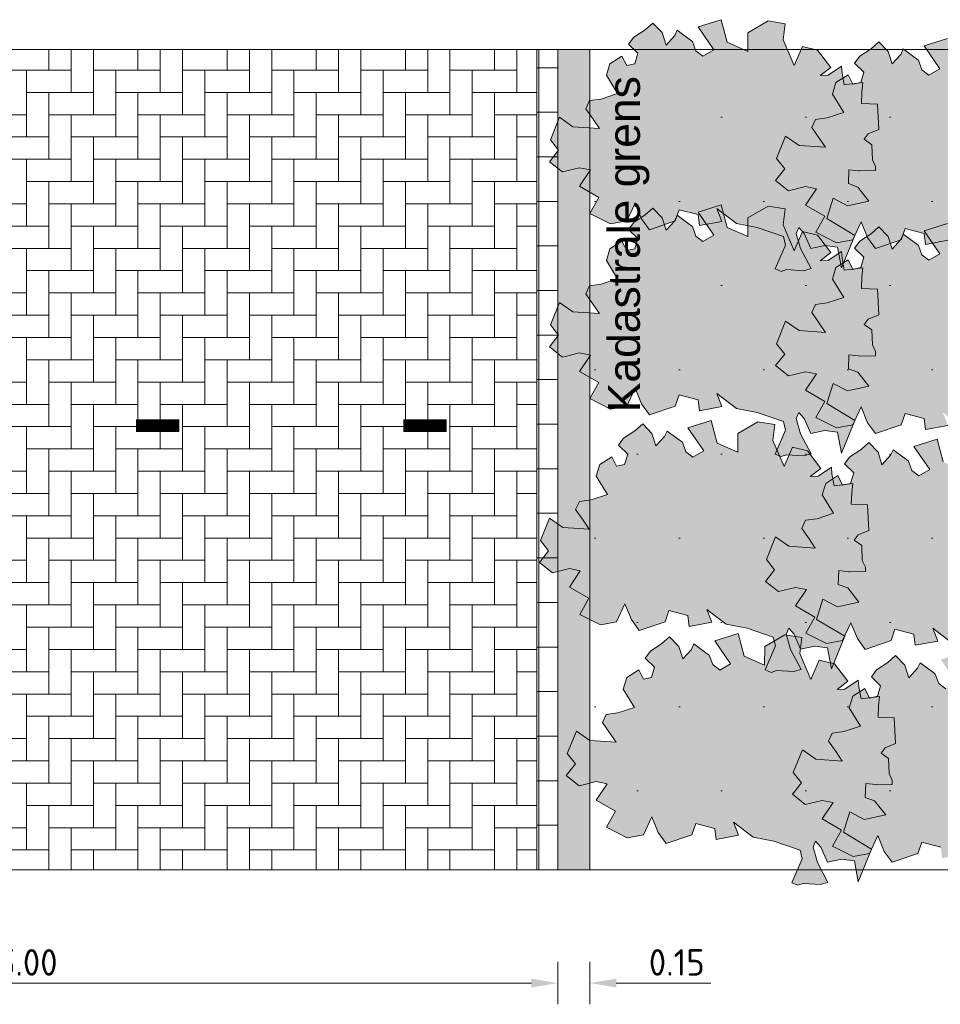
# Model space of a CAD drawing. Header units: metres. Extents: x 92403 to 95147, y 464428 to 465602.
# Tile 5 of 256: x 92436.73 to 92441.07, y 464887.61 to 464892.25. Entities that reach past the tile are written whole.
import ezdxf

# ---------------------------------------------------------------- set-up
doc = ezdxf.new("R2010")
doc.units = ezdxf.units.M
doc.linetypes.add('XX-PROJECTGRENS', pattern=[18, 12, -3, 0, -3])
doc.layers.get('Defpoints').update_dxf_attribs({"linetype": 'CONTINUOUS'})
for name, color, linetype, lineweight in [('B-RO-VH-VERHARDING_STRAATBAKSTEEN-G', 252, 'CONTINUOUS', 5), ('N-WE-VW-MARKERING-G', 7, 'CONTINUOUS', 0), ('X-XX-AL-M', 7, 'CONTINUOUS', 18), ('X-XX-AL-RMB - profiel', 7, 'CONTINUOUS', 9)]:
    doc.layers.add(name, color=color, linetype=linetype, lineweight=lineweight)
doc.layers.add('N-RO-GR-GROENSTROOK-A', color=7, linetype='CONTINUOUS', lineweight=0, true_color=0x5de817, transparency=0.7)
doc.styles.add('Leiden', font='isocp.shx')
doc.styles.add('NLCS-ISO-M50-T25', font='NLCS-ISO.ttf', dxfattribs={"height": 0.125})
doc.dimstyles.new('NLCS-M50-T25-PIJL_L2_H1', dxfattribs={"dimscale": 0.05, "dimtxt": 2.5, "dimasz": 2.5, "dimexe": 2, "dimexo": 2, "dimgap": 0.7, "dimtad": 1, "dimzin": 0, "dimdsep": 46, "dimtxsty": 'NLCS-ISO-M50-T25', "dimcen": 2.5, "dimdle": 2, "dimclrd": 256, "dimclre": 256, "dimclrt": 256, "dimadec": 1, "dimazin": 0, "dimtfac": 1, "dimtdec": 3, "dimtofl": 0, "dimtmove": 0, "dimatfit": 3, "dimfxl": 2, "dimfxlon": 1, "dimtfillclr": 256, "dimtolj": 1, "dimtzin": 0, "dimlwd": -1, "dimlwe": -1, "dimarcsym": 0})

# ---------------------------------------------------------------- blocks, each defined once
blk = doc.blocks.new('*D219')
at = {"layer": 'Defpoints', "color": 0, "transparency": 16777216}
for p in [(92434.2701, 464889.1669), (92439.2701, 464889.1669), (92439.2701, 464887.7117)]:
    blk.add_point(p, dxfattribs=at)
at = {"layer": 'X-XX-AL-M', "transparency": 16777216}
for p, q in [((92434.2701, 464887.8117), (92434.2701, 464887.6117)), ((92439.2701, 464887.8117), (92439.2701, 464887.6117)), ((92434.3951, 464887.7117), (92439.1451, 464887.7117))]:
    blk.add_line(p, q, dxfattribs=at)
for points in [[(92434.3951, 464887.7325), (92434.3951, 464887.6909), (92434.2701, 464887.7117)], [(92439.1451, 464887.7325), (92439.1451, 464887.6909), (92439.2701, 464887.7117)]]:
    blk.add_solid(points, dxfattribs=at)
at = {"layer": 'X-XX-AL-M', "transparency": 16777216, "insert": (92436.7701, 464887.8092), "char_height": 0.125, "attachment_point": 5, "style": 'NLCS-ISO-M50-T25'}
blk.add_mtext('\\A1;5.00', dxfattribs=at)
blk = doc.blocks.new('*D220')
at = {"layer": 'Defpoints', "color": 0, "transparency": 16777216}
for p in [(92439.2701, 464889.1669), (92439.4201, 464889.1669), (92439.4201, 464887.7117)]:
    blk.add_point(p, dxfattribs=at)
at = {"layer": 'X-XX-AL-M', "transparency": 16777216}
for p, q in [((92439.2701, 464887.8117), (92439.2701, 464887.6117)), ((92439.4201, 464887.8117), (92439.4201, 464887.6117)), ((92439.1451, 464887.7117), (92439.0201, 464887.7117)), ((92439.5451, 464887.7117), (92439.9901, 464887.7117))]:
    blk.add_line(p, q, dxfattribs=at)
for points in [[(92439.1451, 464887.7325), (92439.1451, 464887.6909), (92439.2701, 464887.7117)], [(92439.5451, 464887.7325), (92439.5451, 464887.6909), (92439.4201, 464887.7117)]]:
    blk.add_solid(points, dxfattribs=at)
at = {"layer": 'X-XX-AL-M', "transparency": 16777216, "insert": (92439.8301, 464887.8092), "char_height": 0.125, "attachment_point": 5, "style": 'NLCS-ISO-M50-T25'}
blk.add_mtext('\\A1;0.15', dxfattribs=at)

msp = doc.modelspace()

# ---------------------------------------------------------------- hatches: boundary and pattern name
at = {"layer": 'B-RO-VH-VERHARDING_STRAATBAKSTEEN-G', "ltscale": 0.1, "true_color": 0x794e4e}
h = msp.add_hatch(dxfattribs=at)
h.set_pattern_fill('KF-HALFSTEENS', color=27)
h.set_pattern_definition([(0, (92439.17007, 464888.24531), (0.105, 0.105), [0.105, -0.105]), (90, (92439.17007, 464888.24531), (-0.105, 6e-18), [])])
h.paths.add_polyline_path([(92439.270067, 464892.111111), (92439.170067, 464892.111111), (92439.170067, 464888.245312), (92439.270067, 464888.245312)])
at = {"layer": 'N-RO-GR-GROENSTROOK-A', "transparency": 33554508}
h = msp.add_hatch(color=256, dxfattribs=at)
h.dxf.hatch_style = 1
h.paths.add_polyline_path([(92440.11082, 464891.291547), (92440.208971, 464891.272841), (92440.332402, 464891.230381), (92440.342326, 464891.189786), (92440.293704, 464891.076994), (92440.321903, 464891.064838), (92440.347299, 464891.073561), (92440.42769, 464891.068411), (92440.463524, 464891.078534), (92440.41368, 464891.172797), (92440.393433, 464891.244466), (92440.405588, 464891.272664), (92440.430669, 464891.24415), (92440.461354, 464891.173882), (92440.528504, 464891.188208), (92440.588018, 464891.180257), (92440.606547, 464891.08179), (92440.668933, 464891.235088), (92440.536907, 464891.314568), (92440.566356, 464891.410239), (92440.634912, 464891.374166), (92440.735681, 464891.396135), (92440.683768, 464891.463075), (92440.638835, 464891.478974), (92440.641585, 464891.54459), (92440.688623, 464891.539126), (92440.692434, 464891.538684), (92440.766683, 464891.540314), (92440.766252, 464891.559953), (92440.752026, 464891.591435), (92440.749717, 464891.662338), (92440.713834, 464891.688007), (92440.732644, 464891.713077), (92440.781988, 464891.733725), (92440.775972, 464891.853598), (92440.699787, 464891.856791), (92440.702022, 464891.910103), (92440.707266, 464891.955074), (92440.619454, 464891.944254), (92440.608812, 464891.999557), (92440.606813, 464892.032023), (92440.543591, 464891.989482), (92440.506566, 464891.987892), (92440.556648, 464892.02615), (92440.493841, 464892.108046), (92440.423055, 464892.125512), (92440.383746, 464892.035088), (92440.330773, 464892.156929), (92440.340177, 464892.232416), (92440.260084, 464892.245438), (92440.16559, 464892.189709), (92440.164806, 464892.102261), (92440.068208, 464892.145216), (92440.040023, 464892.251519), (92439.930587, 464892.217198), (92440.005249, 464892.108948), (92439.953594, 464892.078972), (92439.920585, 464892.104521), (92439.904687, 464892.148928), (92439.895366, 464892.155601), (92439.832511, 464892.201976), (92439.820409, 464892.176625), (92439.779637, 464892.131452), (92439.760991, 464892.190473), (92439.71777, 464892.235783), (92439.680898, 464892.203496), (92439.627593, 464892.168515), (92439.603179, 464892.135706), (92439.646999, 464892.093271), (92439.63197, 464892.043877), (92439.594192, 464892.035794), (92439.572054, 464892.08022), (92439.515334, 464892.043932), (92439.498655, 464891.989533), (92439.551676, 464891.903214), (92439.474278, 464891.877458), (92439.419251, 464891.870098), (92439.401332, 464891.831942), (92439.436684, 464891.782128), (92439.46559, 464891.738868), (92439.341143, 464891.747225), (92439.278217, 464891.791911), (92439.235356, 464891.685444), (92439.273643, 464891.636958), (92439.231029, 464891.582196), (92439.291897, 464891.534213), (92439.371907, 464891.553576), (92439.423321, 464891.543446), (92439.371612, 464891.466349), (92439.463013, 464891.413946), (92439.420957, 464891.338136), (92439.517771, 464891.288888), (92439.594215, 464891.303326), (92439.63374, 464891.387458), (92439.664237, 464891.313441), (92439.700946, 464891.261638), (92439.822694, 464891.303417), (92439.84074, 464891.356067), (92439.930491, 464891.332973), (92439.936473, 464891.281008), (92440.042417, 464891.300734), (92440.01905, 464891.361644), (92440.110843, 464891.291577)])
h = msp.add_hatch(color=256, dxfattribs=at)
h.dxf.hatch_style = 1
h.paths.add_polyline_path([(92441.175756, 464891.202983), (92441.273907, 464891.184277), (92441.397338, 464891.141817), (92441.407261, 464891.101222), (92441.35864, 464890.98843), (92441.386839, 464890.976274), (92441.412235, 464890.984996), (92441.492626, 464890.979847), (92441.52846, 464890.98997), (92441.478616, 464891.084232), (92441.458369, 464891.155902), (92441.470524, 464891.184099), (92441.495605, 464891.155586), (92441.52629, 464891.085318), (92441.59344, 464891.099644), (92441.652954, 464891.091693), (92441.671483, 464890.993226), (92441.733869, 464891.146523), (92441.601843, 464891.226004), (92441.631292, 464891.321675), (92441.699848, 464891.285602), (92441.800617, 464891.307571), (92441.748704, 464891.374511), (92441.703771, 464891.39041), (92441.706521, 464891.456026), (92441.753559, 464891.450562), (92441.75737, 464891.450119), (92441.831619, 464891.45175), (92441.831188, 464891.471389), (92441.816962, 464891.502871), (92441.814653, 464891.573774), (92441.778769, 464891.599443), (92441.79758, 464891.624512), (92441.846924, 464891.64516), (92441.840908, 464891.765034), (92441.764723, 464891.768226), (92441.766957, 464891.821539), (92441.772202, 464891.86651), (92441.68439, 464891.85569), (92441.673748, 464891.910993), (92441.671749, 464891.943459), (92441.608527, 464891.900918), (92441.571501, 464891.899328), (92441.621584, 464891.937586), (92441.558777, 464892.019482), (92441.487991, 464892.036948), (92441.448682, 464891.946524), (92441.395709, 464892.068365), (92441.405112, 464892.143851), (92441.32502, 464892.156874), (92441.230526, 464892.101145), (92441.229741, 464892.013697), (92441.133144, 464892.056652), (92441.104959, 464892.162955), (92440.995523, 464892.128634), (92441.070185, 464892.020384), (92441.01853, 464891.990408), (92440.985521, 464892.015957), (92440.969622, 464892.060363), (92440.960302, 464892.067037), (92440.897447, 464892.113412), (92440.885345, 464892.088061), (92440.844573, 464892.042888), (92440.825926, 464892.101909), (92440.782706, 464892.147219), (92440.745834, 464892.114932), (92440.692529, 464892.079951), (92440.668114, 464892.047141), (92440.711935, 464892.004706), (92440.696905, 464891.955313), (92440.659127, 464891.94723), (92440.63699, 464891.991656), (92440.58027, 464891.955368), (92440.563591, 464891.900969), (92440.616612, 464891.814649), (92440.539214, 464891.788894), (92440.484187, 464891.781534), (92440.466268, 464891.743377), (92440.50162, 464891.693564), (92440.530526, 464891.650304), (92440.406079, 464891.658661), (92440.343153, 464891.703347), (92440.300292, 464891.59688), (92440.338579, 464891.548394), (92440.295965, 464891.493631), (92440.356833, 464891.445649), (92440.436843, 464891.465012), (92440.488257, 464891.454882), (92440.436547, 464891.377785), (92440.527949, 464891.325381), (92440.485893, 464891.249571), (92440.582707, 464891.200324), (92440.659151, 464891.214762), (92440.698676, 464891.298894), (92440.729173, 464891.224877), (92440.765882, 464891.173073), (92440.88763, 464891.214853), (92440.905676, 464891.267503), (92440.995426, 464891.244409), (92441.001409, 464891.192444), (92441.107353, 464891.21217), (92441.083986, 464891.27308), (92441.175779, 464891.203012)])
h = msp.add_hatch(color=256, dxfattribs=at)
h.dxf.hatch_style = 1
h.paths.add_polyline_path([(92440.11082, 464890.419227), (92440.208971, 464890.400521), (92440.332402, 464890.358061), (92440.342326, 464890.317466), (92440.293704, 464890.204674), (92440.321903, 464890.192518), (92440.347299, 464890.201241), (92440.42769, 464890.196091), (92440.463524, 464890.206214), (92440.41368, 464890.300477), (92440.393433, 464890.372146), (92440.405588, 464890.400344), (92440.430669, 464890.37183), (92440.461354, 464890.301562), (92440.528504, 464890.315888), (92440.588018, 464890.307937), (92440.606547, 464890.20947), (92440.668933, 464890.362768), (92440.536907, 464890.442248), (92440.566356, 464890.537919), (92440.634912, 464890.501846), (92440.735681, 464890.523815), (92440.683768, 464890.590755), (92440.638835, 464890.606654), (92440.641585, 464890.67227), (92440.688623, 464890.666806), (92440.692434, 464890.666364), (92440.766683, 464890.667994), (92440.766252, 464890.687633), (92440.752026, 464890.719115), (92440.749717, 464890.790018), (92440.713834, 464890.815688), (92440.732644, 464890.840757), (92440.781988, 464890.861405), (92440.775972, 464890.981278), (92440.699787, 464890.984471), (92440.702022, 464891.037784), (92440.707266, 464891.082754), (92440.619454, 464891.071934), (92440.608812, 464891.127237), (92440.606813, 464891.159703), (92440.543591, 464891.117162), (92440.506566, 464891.115572), (92440.556648, 464891.15383), (92440.493841, 464891.235727), (92440.423055, 464891.253193), (92440.383746, 464891.162768), (92440.330773, 464891.284609), (92440.340177, 464891.360096), (92440.260084, 464891.373119), (92440.16559, 464891.317389), (92440.164806, 464891.229941), (92440.068208, 464891.272897), (92440.040023, 464891.379199), (92439.930587, 464891.344878), (92440.005249, 464891.236628), (92439.953594, 464891.206652), (92439.920585, 464891.232201), (92439.904687, 464891.276608), (92439.895366, 464891.283282), (92439.832511, 464891.329656), (92439.820409, 464891.304306), (92439.779637, 464891.259132), (92439.760991, 464891.318154), (92439.71777, 464891.363463), (92439.680898, 464891.331176), (92439.627593, 464891.296195), (92439.603179, 464891.263386), (92439.646999, 464891.220951), (92439.63197, 464891.171557), (92439.594192, 464891.163474), (92439.572054, 464891.2079), (92439.515334, 464891.171612), (92439.498655, 464891.117213), (92439.551676, 464891.030894), (92439.474278, 464891.005138), (92439.419251, 464890.997778), (92439.401332, 464890.959622), (92439.436684, 464890.909809), (92439.46559, 464890.866549), (92439.341143, 464890.874905), (92439.278217, 464890.919591), (92439.235356, 464890.813124), (92439.273643, 464890.764638), (92439.231029, 464890.709876), (92439.291897, 464890.661893), (92439.371907, 464890.681256), (92439.423321, 464890.671127), (92439.371612, 464890.59403), (92439.463013, 464890.541626), (92439.420957, 464890.465816), (92439.517771, 464890.416568), (92439.594215, 464890.431006), (92439.63374, 464890.515138), (92439.664237, 464890.441121), (92439.700946, 464890.389318), (92439.822694, 464890.431097), (92439.84074, 464890.483747), (92439.930491, 464890.460654), (92439.936473, 464890.408688), (92440.042417, 464890.428414), (92440.01905, 464890.489325), (92440.110843, 464890.419257)])
h = msp.add_hatch(color=256, dxfattribs=at)
h.dxf.hatch_style = 1
h.paths.add_polyline_path([(92441.175756, 464890.330663), (92441.273907, 464890.311957), (92441.397338, 464890.269497), (92441.407261, 464890.228902), (92441.35864, 464890.11611), (92441.386839, 464890.103954), (92441.412235, 464890.112677), (92441.492626, 464890.107527), (92441.52846, 464890.11765), (92441.478616, 464890.211912), (92441.458369, 464890.283582), (92441.470524, 464890.31178), (92441.495605, 464890.283266), (92441.52629, 464890.212998), (92441.59344, 464890.227324), (92441.652954, 464890.219373), (92441.671483, 464890.120906), (92441.733869, 464890.274204), (92441.601843, 464890.353684), (92441.631292, 464890.449355), (92441.699848, 464890.413282), (92441.800617, 464890.435251), (92441.748704, 464890.502191), (92441.703771, 464890.51809), (92441.706521, 464890.583706), (92441.753559, 464890.578242), (92441.75737, 464890.5778), (92441.831619, 464890.57943), (92441.831188, 464890.599069), (92441.816962, 464890.630551), (92441.814653, 464890.701454), (92441.778769, 464890.727123), (92441.79758, 464890.752193), (92441.846924, 464890.772841), (92441.840908, 464890.892714), (92441.764723, 464890.895906), (92441.766957, 464890.949219), (92441.772202, 464890.99419), (92441.68439, 464890.98337), (92441.673748, 464891.038673), (92441.671749, 464891.071139), (92441.608527, 464891.028598), (92441.571501, 464891.027008), (92441.621584, 464891.065266), (92441.558777, 464891.147162), (92441.487991, 464891.164628), (92441.448682, 464891.074204), (92441.395709, 464891.196045), (92441.405112, 464891.271531), (92441.32502, 464891.284554), (92441.230526, 464891.228825), (92441.229741, 464891.141377), (92441.133144, 464891.184332), (92441.104959, 464891.290635), (92440.995523, 464891.256314), (92441.070185, 464891.148064), (92441.01853, 464891.118088), (92440.985521, 464891.143637), (92440.969622, 464891.188044), (92440.960302, 464891.194717), (92440.897447, 464891.241092), (92440.885345, 464891.215741), (92440.844573, 464891.170568), (92440.825926, 464891.229589), (92440.782706, 464891.274899), (92440.745834, 464891.242612), (92440.692529, 464891.207631), (92440.668114, 464891.174822), (92440.711935, 464891.132387), (92440.696905, 464891.082993), (92440.659127, 464891.07491), (92440.63699, 464891.119336), (92440.58027, 464891.083048), (92440.563591, 464891.028649), (92440.616612, 464890.942329), (92440.539214, 464890.916574), (92440.484187, 464890.909214), (92440.466268, 464890.871058), (92440.50162, 464890.821244), (92440.530526, 464890.777984), (92440.406079, 464890.786341), (92440.343153, 464890.831027), (92440.300292, 464890.72456), (92440.338579, 464890.676074), (92440.295965, 464890.621311), (92440.356833, 464890.573329), (92440.436843, 464890.592692), (92440.488257, 464890.582562), (92440.436547, 464890.505465), (92440.527949, 464890.453062), (92440.485893, 464890.377252), (92440.582707, 464890.328004), (92440.659151, 464890.342442), (92440.698676, 464890.426574), (92440.729173, 464890.352557), (92440.765882, 464890.300753), (92440.88763, 464890.342533), (92440.905676, 464890.395183), (92440.995426, 464890.372089), (92441.001409, 464890.320124), (92441.107353, 464890.33985), (92441.083986, 464890.40076), (92441.175779, 464890.330692)])
h = msp.add_hatch(color=256, dxfattribs=at)
h.dxf.hatch_style = 1
h.paths.add_polyline_path([(92440.063178, 464889.402756), (92440.161329, 464889.38405), (92440.28476, 464889.341591), (92440.294683, 464889.300996), (92440.246062, 464889.188203), (92440.274261, 464889.176048), (92440.299657, 464889.18477), (92440.380048, 464889.179621), (92440.415882, 464889.189743), (92440.366038, 464889.284006), (92440.345791, 464889.355675), (92440.357946, 464889.383873), (92440.383027, 464889.35536), (92440.413712, 464889.285092), (92440.480862, 464889.299418), (92440.540376, 464889.291466), (92440.558905, 464889.193), (92440.621291, 464889.346297), (92440.489265, 464889.425778), (92440.518714, 464889.521449), (92440.58727, 464889.485376), (92440.688039, 464889.507344), (92440.636126, 464889.574285), (92440.591193, 464889.590184), (92440.593943, 464889.6558), (92440.640981, 464889.650336), (92440.644792, 464889.649893), (92440.719041, 464889.651524), (92440.71861, 464889.671163), (92440.704384, 464889.702645), (92440.702075, 464889.773547), (92440.666192, 464889.799217), (92440.685002, 464889.824286), (92440.734346, 464889.844934), (92440.72833, 464889.964807), (92440.652145, 464889.968), (92440.65438, 464890.021313), (92440.659624, 464890.066283), (92440.571812, 464890.055464), (92440.56117, 464890.110766), (92440.559171, 464890.143232), (92440.495949, 464890.100692), (92440.458923, 464890.099102), (92440.509006, 464890.13736), (92440.446199, 464890.219256), (92440.375413, 464890.236722), (92440.336104, 464890.146297), (92440.283131, 464890.268138), (92440.292534, 464890.343625), (92440.212442, 464890.356648), (92440.117948, 464890.300918), (92440.117163, 464890.213471), (92440.020566, 464890.256426), (92439.992381, 464890.362729), (92439.882945, 464890.328408), (92439.957607, 464890.220157), (92439.905952, 464890.190182), (92439.872943, 464890.215731), (92439.857044, 464890.260137), (92439.847724, 464890.266811), (92439.784869, 464890.313185), (92439.772767, 464890.287835), (92439.731995, 464890.242662), (92439.713349, 464890.301683), (92439.670128, 464890.346993), (92439.633256, 464890.314706), (92439.579951, 464890.279724), (92439.555536, 464890.246915), (92439.599357, 464890.20448), (92439.584327, 464890.155087), (92439.54655, 464890.147004), (92439.524412, 464890.19143), (92439.467692, 464890.155141), (92439.451013, 464890.100742), (92439.504034, 464890.014423), (92439.426636, 464889.988668), (92439.371609, 464889.981307), (92439.35369, 464889.943151), (92439.389042, 464889.893338), (92439.417948, 464889.850078), (92439.293501, 464889.858435), (92439.230575, 464889.903121), (92439.187714, 464889.796654), (92439.226001, 464889.748167), (92439.183387, 464889.693405), (92439.244255, 464889.645423), (92439.324265, 464889.664785), (92439.375679, 464889.654656), (92439.323969, 464889.577559), (92439.415371, 464889.525155), (92439.373315, 464889.449345), (92439.470129, 464889.400098), (92439.546573, 464889.414535), (92439.586098, 464889.498668), (92439.616595, 464889.42465), (92439.653304, 464889.372847), (92439.775052, 464889.414627), (92439.793098, 464889.467277), (92439.882849, 464889.444183), (92439.888831, 464889.392217), (92439.994775, 464889.411943), (92439.971408, 464889.472854), (92440.063201, 464889.402786)])
h = msp.add_hatch(color=256, dxfattribs=at)
h.dxf.hatch_style = 1
h.paths.add_polyline_path([(92441.128114, 464889.314192), (92441.226265, 464889.295486), (92441.349696, 464889.253027), (92441.359619, 464889.212432), (92441.310998, 464889.099639), (92441.339196, 464889.087484), (92441.364593, 464889.096206), (92441.444984, 464889.091056), (92441.480818, 464889.101179), (92441.430974, 464889.195442), (92441.410727, 464889.267111), (92441.422882, 464889.295309), (92441.447963, 464889.266796), (92441.478647, 464889.196527), (92441.545798, 464889.210854), (92441.605312, 464889.202902), (92441.623841, 464889.104436), (92441.686227, 464889.257733), (92441.554201, 464889.337213), (92441.58365, 464889.432884), (92441.652206, 464889.396811), (92441.752975, 464889.41878), (92441.701061, 464889.48572), (92441.656129, 464889.50162), (92441.658878, 464889.567235), (92441.705917, 464889.561772), (92441.709728, 464889.561329), (92441.783977, 464889.56296), (92441.783545, 464889.582598), (92441.769319, 464889.61408), (92441.767011, 464889.684983), (92441.731127, 464889.710653), (92441.749938, 464889.735722), (92441.799282, 464889.75637), (92441.793266, 464889.876243), (92441.717081, 464889.879436), (92441.719315, 464889.932749), (92441.72456, 464889.977719), (92441.636748, 464889.9669), (92441.626106, 464890.022202), (92441.624107, 464890.054668), (92441.560885, 464890.012127), (92441.523859, 464890.010538), (92441.573942, 464890.048796), (92441.511135, 464890.130692), (92441.440349, 464890.148158), (92441.40104, 464890.057733), (92441.348067, 464890.179574), (92441.35747, 464890.255061), (92441.277378, 464890.268084), (92441.182884, 464890.212354), (92441.182099, 464890.124907), (92441.085501, 464890.167862), (92441.057317, 464890.274164), (92440.947881, 464890.239844), (92441.022543, 464890.131593), (92440.970888, 464890.101617), (92440.937879, 464890.127167), (92440.92198, 464890.171573), (92440.91266, 464890.178247), (92440.849805, 464890.224621), (92440.837703, 464890.199271), (92440.796931, 464890.154098), (92440.778284, 464890.213119), (92440.735064, 464890.258429), (92440.698192, 464890.226142), (92440.644887, 464890.19116), (92440.620472, 464890.158351), (92440.664293, 464890.115916), (92440.649263, 464890.066523), (92440.611485, 464890.058439), (92440.589348, 464890.102866), (92440.532628, 464890.066577), (92440.515949, 464890.012178), (92440.56897, 464889.925859), (92440.491572, 464889.900103), (92440.436545, 464889.892743), (92440.418626, 464889.854587), (92440.453978, 464889.804774), (92440.482884, 464889.761514), (92440.358437, 464889.769871), (92440.295511, 464889.814556), (92440.25265, 464889.708089), (92440.290937, 464889.659603), (92440.248323, 464889.604841), (92440.309191, 464889.556858), (92440.389201, 464889.576221), (92440.440615, 464889.566092), (92440.388905, 464889.488995), (92440.480307, 464889.436591), (92440.438251, 464889.360781), (92440.535065, 464889.311534), (92440.611509, 464889.325971), (92440.651034, 464889.410104), (92440.681531, 464889.336086), (92440.718239, 464889.284283), (92440.839988, 464889.326062), (92440.858034, 464889.378713), (92440.947784, 464889.355619), (92440.953766, 464889.303653), (92441.059711, 464889.323379), (92441.036344, 464889.38429), (92441.128137, 464889.314222)])
h = msp.add_hatch(color=256, dxfattribs=at)
h.dxf.hatch_style = 1
h.paths.add_polyline_path([(92440.189588, 464888.399214), (92440.287738, 464888.380509), (92440.411169, 464888.338049), (92440.421093, 464888.297454), (92440.372472, 464888.184661), (92440.40067, 464888.172506), (92440.426066, 464888.181228), (92440.506457, 464888.176079), (92440.542292, 464888.186202), (92440.492447, 464888.280464), (92440.4722, 464888.352133), (92440.484355, 464888.380331), (92440.509436, 464888.351818), (92440.540121, 464888.28155), (92440.607272, 464888.295876), (92440.666785, 464888.287925), (92440.685314, 464888.189458), (92440.747701, 464888.342755), (92440.615674, 464888.422236), (92440.645123, 464888.517907), (92440.713679, 464888.481834), (92440.814448, 464888.503803), (92440.762535, 464888.570743), (92440.717602, 464888.586642), (92440.720352, 464888.652258), (92440.767391, 464888.646794), (92440.771202, 464888.646351), (92440.84545, 464888.647982), (92440.845019, 464888.667621), (92440.830793, 464888.699103), (92440.828484, 464888.770005), (92440.792601, 464888.795675), (92440.811411, 464888.820744), (92440.860755, 464888.841392), (92440.854739, 464888.961265), (92440.778555, 464888.964458), (92440.780789, 464889.017771), (92440.786033, 464889.062741), (92440.698222, 464889.051922), (92440.68758, 464889.107224), (92440.68558, 464889.13969), (92440.622359, 464889.09715), (92440.585333, 464889.09556), (92440.635415, 464889.133818), (92440.572609, 464889.215714), (92440.501822, 464889.23318), (92440.462513, 464889.142756), (92440.40954, 464889.264596), (92440.418944, 464889.340083), (92440.338851, 464889.353106), (92440.244358, 464889.297376), (92440.243573, 464889.209929), (92440.146975, 464889.252884), (92440.11879, 464889.359187), (92440.009354, 464889.324866), (92440.084016, 464889.216615), (92440.032361, 464889.18664), (92439.999352, 464889.212189), (92439.983454, 464889.256595), (92439.974134, 464889.263269), (92439.911278, 464889.309643), (92439.899176, 464889.284293), (92439.858404, 464889.23912), (92439.839758, 464889.298141), (92439.796538, 464889.343451), (92439.759665, 464889.311164), (92439.70636, 464889.276182), (92439.681946, 464889.243373), (92439.725766, 464889.200938), (92439.710737, 464889.151545), (92439.672959, 464889.143462), (92439.650821, 464889.187888), (92439.594101, 464889.1516), (92439.577422, 464889.0972), (92439.630443, 464889.010881), (92439.553046, 464888.985126), (92439.498018, 464888.977765), (92439.4801, 464888.939609), (92439.515451, 464888.889796), (92439.544358, 464888.846536), (92439.41991, 464888.854893), (92439.356984, 464888.899579), (92439.314123, 464888.793112), (92439.352411, 464888.744625), (92439.309797, 464888.689863), (92439.370664, 464888.641881), (92439.450674, 464888.661243), (92439.502089, 464888.651114), (92439.450379, 464888.574017), (92439.541781, 464888.521613), (92439.499724, 464888.445803), (92439.596539, 464888.396556), (92439.672982, 464888.410993), (92439.712507, 464888.495126), (92439.743005, 464888.421108), (92439.779713, 464888.369305), (92439.901461, 464888.411085), (92439.919507, 464888.463735), (92440.009258, 464888.440641), (92440.01524, 464888.388675), (92440.121184, 464888.408401), (92440.097818, 464888.469312), (92440.18961, 464888.399244)])
h = msp.add_hatch(color=256, dxfattribs=at)
h.dxf.hatch_style = 1
h.paths.add_polyline_path([(92441.254524, 464888.31065), (92441.352674, 464888.291944), (92441.476105, 464888.249485), (92441.486029, 464888.20889), (92441.437407, 464888.096097), (92441.465606, 464888.083942), (92441.491002, 464888.092664), (92441.571393, 464888.087514), (92441.607227, 464888.097637), (92441.557383, 464888.1919), (92441.537136, 464888.263569), (92441.549291, 464888.291767), (92441.574372, 464888.263254), (92441.605057, 464888.192985), (92441.672207, 464888.207312), (92441.731721, 464888.19936), (92441.75025, 464888.100894), (92441.812636, 464888.254191), (92441.68061, 464888.333671), (92441.710059, 464888.429342), (92441.778615, 464888.393269), (92441.879384, 464888.415238), (92441.827471, 464888.482178), (92441.782538, 464888.498078), (92441.785288, 464888.563694), (92441.832326, 464888.55823), (92441.836138, 464888.557787), (92441.910386, 464888.559418), (92441.909955, 464888.579056), (92441.895729, 464888.610538), (92441.89342, 464888.681441), (92441.857537, 464888.707111), (92441.876347, 464888.73218), (92441.925691, 464888.752828), (92441.919675, 464888.872701), (92441.84349, 464888.875894), (92441.845725, 464888.929207), (92441.850969, 464888.974177), (92441.763158, 464888.963358), (92441.752515, 464889.01866), (92441.750516, 464889.051126), (92441.687295, 464889.008585), (92441.650269, 464889.006996), (92441.700351, 464889.045254), (92441.637544, 464889.12715), (92441.566758, 464889.144616), (92441.527449, 464889.054191), (92441.474476, 464889.176032), (92441.48388, 464889.251519), (92441.403787, 464889.264542), (92441.309293, 464889.208812), (92441.308509, 464889.121365), (92441.211911, 464889.16432), (92441.183726, 464889.270622), (92441.07429, 464889.236302), (92441.148952, 464889.128051), (92441.097297, 464889.098075), (92441.064288, 464889.123625), (92441.04839, 464889.168031), (92441.03907, 464889.174705), (92440.976214, 464889.221079), (92440.964112, 464889.195729), (92440.92334, 464889.150556), (92440.904694, 464889.209577), (92440.861473, 464889.254887), (92440.824601, 464889.2226), (92440.771296, 464889.187618), (92440.746882, 464889.154809), (92440.790702, 464889.112374), (92440.775673, 464889.062981), (92440.737895, 464889.054897), (92440.715757, 464889.099324), (92440.659037, 464889.063035), (92440.642358, 464889.008636), (92440.695379, 464888.922317), (92440.617981, 464888.896561), (92440.562954, 464888.889201), (92440.545035, 464888.851045), (92440.580387, 464888.801232), (92440.609294, 464888.757972), (92440.484846, 464888.766329), (92440.42192, 464888.811014), (92440.379059, 464888.704548), (92440.417347, 464888.656061), (92440.374732, 464888.601299), (92440.4356, 464888.553316), (92440.51561, 464888.572679), (92440.567025, 464888.56255), (92440.515315, 464888.485453), (92440.606717, 464888.433049), (92440.56466, 464888.357239), (92440.661475, 464888.307992), (92440.737918, 464888.322429), (92440.777443, 464888.406562), (92440.807941, 464888.332544), (92440.844649, 464888.280741), (92440.966397, 464888.32252), (92440.984443, 464888.375171), (92441.074194, 464888.352077), (92441.080176, 464888.300111), (92441.18612, 464888.319837), (92441.162753, 464888.380748), (92441.254546, 464888.31068)])
at = {"layer": 'X-XX-AL-RMB - profiel', "ltscale": 0.1, "true_color": 0x794e4e}
h = msp.add_hatch(dxfattribs=at)
h.set_pattern_fill('KF-KEPER', color=27, angle=90)
h.set_pattern_definition([(90, (92566.96649, 464066.81877), (-0.105, 0.105), [0.315, -0.105]), (0, (92566.75649, 464066.81877), (-0.105, 0.105), [0.315, -0.105])])
h.paths.add_polyline_path([(92439.170067, 464892.111111), (92434.270067, 464892.111111), (92434.270067, 464888.245312), (92439.170067, 464888.245312)])
at = {"layer": 'X-XX-AL-RMB - profiel', "ltscale": 1}
h = msp.add_hatch(color=251, dxfattribs=at)
h.dxf.hatch_style = 1
h.paths.add_polyline_path([(92439.420067, 464892.111111), (92439.270067, 464892.111111), (92439.270067, 464888.245312), (92439.420067, 464888.245312)])
at = {"layer": 'X-XX-AL-RMB - profiel', "true_color": 0x1a4a17, "transparency": 33554687}
h = msp.add_hatch(dxfattribs=at)
h.set_pattern_fill('AGR-GRAS_SPORTVELD', color=99, scale=0.5, pattern_type=2)
h.set_pattern_definition([(0, (-2038.23556, 1392.1951), (0.1984375, 0.396875), [0, -0.396875])])
h.paths.add_polyline_path([(92445.616567, 464892.111111), (92439.420067, 464892.111111), (92439.420067, 464888.245312), (92445.616567, 464888.245312)])

# ---------------------------------------------------------------- linework, layer by layer
at = {"layer": 'N-WE-VW-MARKERING-G', "linetype": 'Continuous', "const_width": 0.06, "flags": 128}
for points in [[(92437.486376, 464890.33823), (92437.282086, 464890.33823)], [(92438.745367, 464890.33823), (92438.541077, 464890.33823)]]:
    msp.add_lwpolyline(points, dxfattribs=at)
at = {"layer": 'X-XX-AL-RMB - profiel', "color": 251}
for points in [[(92440.11082, 464891.291547), (92440.208971, 464891.272841), (92440.332402, 464891.230381), (92440.342326, 464891.189786), (92440.293704, 464891.076994), (92440.321903, 464891.064838), (92440.347299, 464891.073561), (92440.42769, 464891.068411), (92440.463524, 464891.078534), (92440.41368, 464891.172797), (92440.393433, 464891.244466), (92440.405588, 464891.272664), (92440.430669, 464891.24415), (92440.461354, 464891.173882), (92440.528504, 464891.188208), (92440.588018, 464891.180257), (92440.606547, 464891.08179), (92440.668933, 464891.235088), (92440.536907, 464891.314568), (92440.566356, 464891.410239), (92440.634912, 464891.374166), (92440.735681, 464891.396135), (92440.683768, 464891.463075), (92440.638835, 464891.478974), (92440.641585, 464891.54459), (92440.688623, 464891.539126), (92440.692434, 464891.538684), (92440.766683, 464891.540314), (92440.766252, 464891.559953), (92440.752026, 464891.591435), (92440.749717, 464891.662338), (92440.713834, 464891.688007), (92440.732644, 464891.713077), (92440.781988, 464891.733725), (92440.775972, 464891.853598), (92440.699787, 464891.856791), (92440.702022, 464891.910103), (92440.707266, 464891.955074), (92440.619454, 464891.944254), (92440.608812, 464891.999557), (92440.606813, 464892.032023), (92440.543591, 464891.989482), (92440.506566, 464891.987892), (92440.556648, 464892.02615), (92440.493841, 464892.108046), (92440.423055, 464892.125512), (92440.383746, 464892.035088), (92440.330773, 464892.156929), (92440.340177, 464892.232416), (92440.260084, 464892.245438), (92440.16559, 464892.189709), (92440.164806, 464892.102261), (92440.068208, 464892.145216), (92440.040023, 464892.251519), (92439.930587, 464892.217198), (92440.005249, 464892.108948), (92439.953594, 464892.078972), (92439.920585, 464892.104521), (92439.904687, 464892.148928), (92439.895366, 464892.155601), (92439.832511, 464892.201976), (92439.820409, 464892.176625), (92439.779637, 464892.131452), (92439.760991, 464892.190473), (92439.71777, 464892.235783), (92439.680898, 464892.203496), (92439.627593, 464892.168515), (92439.603179, 464892.135706), (92439.646999, 464892.093271), (92439.63197, 464892.043877), (92439.594192, 464892.035794), (92439.572054, 464892.08022), (92439.515334, 464892.043932), (92439.498655, 464891.989533), (92439.551676, 464891.903214), (92439.474278, 464891.877458), (92439.419251, 464891.870098), (92439.401332, 464891.831942), (92439.436684, 464891.782128), (92439.46559, 464891.738868), (92439.341143, 464891.747225), (92439.278217, 464891.791911), (92439.235356, 464891.685444), (92439.273643, 464891.636958), (92439.231029, 464891.582196), (92439.291897, 464891.534213), (92439.371907, 464891.553576), (92439.423321, 464891.543446), (92439.371612, 464891.466349), (92439.463013, 464891.413946), (92439.420957, 464891.338136), (92439.517771, 464891.288888), (92439.594215, 464891.303326), (92439.63374, 464891.387458), (92439.664237, 464891.313441), (92439.700946, 464891.261638), (92439.822694, 464891.303417), (92439.84074, 464891.356067), (92439.930491, 464891.332973), (92439.936473, 464891.281008), (92440.042417, 464891.300734), (92440.01905, 464891.361644), (92440.110843, 464891.291577)], [(92440.11082, 464890.419227), (92440.208971, 464890.400521), (92440.332402, 464890.358061), (92440.342326, 464890.317466), (92440.293704, 464890.204674), (92440.321903, 464890.192518), (92440.347299, 464890.201241), (92440.42769, 464890.196091), (92440.463524, 464890.206214), (92440.41368, 464890.300477), (92440.393433, 464890.372146), (92440.405588, 464890.400344), (92440.430669, 464890.37183), (92440.461354, 464890.301562), (92440.528504, 464890.315888), (92440.588018, 464890.307937), (92440.606547, 464890.20947), (92440.668933, 464890.362768), (92440.536907, 464890.442248), (92440.566356, 464890.537919), (92440.634912, 464890.501846), (92440.735681, 464890.523815), (92440.683768, 464890.590755), (92440.638835, 464890.606654), (92440.641585, 464890.67227), (92440.688623, 464890.666806), (92440.692434, 464890.666364), (92440.766683, 464890.667994), (92440.766252, 464890.687633), (92440.752026, 464890.719115), (92440.749717, 464890.790018), (92440.713834, 464890.815688), (92440.732644, 464890.840757), (92440.781988, 464890.861405), (92440.775972, 464890.981278), (92440.699787, 464890.984471), (92440.702022, 464891.037784), (92440.707266, 464891.082754), (92440.619454, 464891.071934), (92440.608812, 464891.127237), (92440.606813, 464891.159703), (92440.543591, 464891.117162), (92440.506566, 464891.115572), (92440.556648, 464891.15383), (92440.493841, 464891.235727), (92440.423055, 464891.253193), (92440.383746, 464891.162768), (92440.330773, 464891.284609), (92440.340177, 464891.360096), (92440.260084, 464891.373119), (92440.16559, 464891.317389), (92440.164806, 464891.229941), (92440.068208, 464891.272897), (92440.040023, 464891.379199), (92439.930587, 464891.344878), (92440.005249, 464891.236628), (92439.953594, 464891.206652), (92439.920585, 464891.232201), (92439.904687, 464891.276608), (92439.895366, 464891.283282), (92439.832511, 464891.329656), (92439.820409, 464891.304306), (92439.779637, 464891.259132), (92439.760991, 464891.318154), (92439.71777, 464891.363463), (92439.680898, 464891.331176), (92439.627593, 464891.296195), (92439.603179, 464891.263386), (92439.646999, 464891.220951), (92439.63197, 464891.171557), (92439.594192, 464891.163474), (92439.572054, 464891.2079), (92439.515334, 464891.171612), (92439.498655, 464891.117213), (92439.551676, 464891.030894), (92439.474278, 464891.005138), (92439.419251, 464890.997778), (92439.401332, 464890.959622), (92439.436684, 464890.909809), (92439.46559, 464890.866549), (92439.341143, 464890.874905), (92439.278217, 464890.919591), (92439.235356, 464890.813124), (92439.273643, 464890.764638), (92439.231029, 464890.709876), (92439.291897, 464890.661893), (92439.371907, 464890.681256), (92439.423321, 464890.671127), (92439.371612, 464890.59403), (92439.463013, 464890.541626), (92439.420957, 464890.465816), (92439.517771, 464890.416568), (92439.594215, 464890.431006), (92439.63374, 464890.515138), (92439.664237, 464890.441121), (92439.700946, 464890.389318), (92439.822694, 464890.431097), (92439.84074, 464890.483747), (92439.930491, 464890.460654), (92439.936473, 464890.408688), (92440.042417, 464890.428414), (92440.01905, 464890.489325), (92440.110843, 464890.419257)], [(92440.063178, 464889.402756), (92440.161329, 464889.38405), (92440.28476, 464889.341591), (92440.294683, 464889.300996), (92440.246062, 464889.188203), (92440.274261, 464889.176048), (92440.299657, 464889.18477), (92440.380048, 464889.179621), (92440.415882, 464889.189743), (92440.366038, 464889.284006), (92440.345791, 464889.355675), (92440.357946, 464889.383873), (92440.383027, 464889.35536), (92440.413712, 464889.285092), (92440.480862, 464889.299418), (92440.540376, 464889.291466), (92440.558905, 464889.193), (92440.621291, 464889.346297), (92440.489265, 464889.425778), (92440.518714, 464889.521449), (92440.58727, 464889.485376), (92440.688039, 464889.507344), (92440.636126, 464889.574285), (92440.591193, 464889.590184), (92440.593943, 464889.6558), (92440.640981, 464889.650336), (92440.644792, 464889.649893), (92440.719041, 464889.651524), (92440.71861, 464889.671163), (92440.704384, 464889.702645), (92440.702075, 464889.773547), (92440.666192, 464889.799217), (92440.685002, 464889.824286), (92440.734346, 464889.844934), (92440.72833, 464889.964807), (92440.652145, 464889.968), (92440.65438, 464890.021313), (92440.659624, 464890.066283), (92440.571812, 464890.055464), (92440.56117, 464890.110766), (92440.559171, 464890.143232), (92440.495949, 464890.100692), (92440.458923, 464890.099102), (92440.509006, 464890.13736), (92440.446199, 464890.219256), (92440.375413, 464890.236722), (92440.336104, 464890.146297), (92440.283131, 464890.268138), (92440.292534, 464890.343625), (92440.212442, 464890.356648), (92440.117948, 464890.300918), (92440.117163, 464890.213471), (92440.020566, 464890.256426), (92439.992381, 464890.362729), (92439.882945, 464890.328408), (92439.957607, 464890.220157), (92439.905952, 464890.190182), (92439.872943, 464890.215731), (92439.857044, 464890.260137), (92439.847724, 464890.266811), (92439.784869, 464890.313185), (92439.772767, 464890.287835), (92439.731995, 464890.242662), (92439.713349, 464890.301683), (92439.670128, 464890.346993), (92439.633256, 464890.314706), (92439.579951, 464890.279724), (92439.555536, 464890.246915), (92439.599357, 464890.20448), (92439.584327, 464890.155087), (92439.54655, 464890.147004), (92439.524412, 464890.19143), (92439.467692, 464890.155141), (92439.451013, 464890.100742), (92439.504034, 464890.014423), (92439.426636, 464889.988668), (92439.371609, 464889.981307), (92439.35369, 464889.943151), (92439.389042, 464889.893338), (92439.417948, 464889.850078), (92439.293501, 464889.858435), (92439.230575, 464889.903121), (92439.187714, 464889.796654), (92439.226001, 464889.748167), (92439.183387, 464889.693405), (92439.244255, 464889.645423), (92439.324265, 464889.664785), (92439.375679, 464889.654656), (92439.323969, 464889.577559), (92439.415371, 464889.525155), (92439.373315, 464889.449345), (92439.470129, 464889.400098), (92439.546573, 464889.414535), (92439.586098, 464889.498668), (92439.616595, 464889.42465), (92439.653304, 464889.372847), (92439.775052, 464889.414627), (92439.793098, 464889.467277), (92439.882849, 464889.444183), (92439.888831, 464889.392217), (92439.994775, 464889.411943), (92439.971408, 464889.472854), (92440.063201, 464889.402786)], [(92440.189588, 464888.399214), (92440.287738, 464888.380509), (92440.411169, 464888.338049), (92440.421093, 464888.297454), (92440.372472, 464888.184661), (92440.40067, 464888.172506), (92440.426066, 464888.181228), (92440.506457, 464888.176079), (92440.542292, 464888.186202), (92440.492447, 464888.280464), (92440.4722, 464888.352133), (92440.484355, 464888.380331), (92440.509436, 464888.351818), (92440.540121, 464888.28155), (92440.607272, 464888.295876), (92440.666785, 464888.287925), (92440.685314, 464888.189458), (92440.747701, 464888.342755), (92440.615674, 464888.422236), (92440.645123, 464888.517907), (92440.713679, 464888.481834), (92440.814448, 464888.503803), (92440.762535, 464888.570743), (92440.717602, 464888.586642), (92440.720352, 464888.652258), (92440.767391, 464888.646794), (92440.771202, 464888.646351), (92440.84545, 464888.647982), (92440.845019, 464888.667621), (92440.830793, 464888.699103), (92440.828484, 464888.770005), (92440.792601, 464888.795675), (92440.811411, 464888.820744), (92440.860755, 464888.841392), (92440.854739, 464888.961265), (92440.778555, 464888.964458), (92440.780789, 464889.017771), (92440.786033, 464889.062741), (92440.698222, 464889.051922), (92440.68758, 464889.107224), (92440.68558, 464889.13969), (92440.622359, 464889.09715), (92440.585333, 464889.09556), (92440.635415, 464889.133818), (92440.572609, 464889.215714), (92440.501822, 464889.23318), (92440.462513, 464889.142756), (92440.40954, 464889.264596), (92440.418944, 464889.340083), (92440.338851, 464889.353106), (92440.244358, 464889.297376), (92440.243573, 464889.209929), (92440.146975, 464889.252884), (92440.11879, 464889.359187), (92440.009354, 464889.324866), (92440.084016, 464889.216615), (92440.032361, 464889.18664), (92439.999352, 464889.212189), (92439.983454, 464889.256595), (92439.974134, 464889.263269), (92439.911278, 464889.309643), (92439.899176, 464889.284293), (92439.858404, 464889.23912), (92439.839758, 464889.298141), (92439.796538, 464889.343451), (92439.759665, 464889.311164), (92439.70636, 464889.276182), (92439.681946, 464889.243373), (92439.725766, 464889.200938), (92439.710737, 464889.151545), (92439.672959, 464889.143462), (92439.650821, 464889.187888), (92439.594101, 464889.1516), (92439.577422, 464889.0972), (92439.630443, 464889.010881), (92439.553046, 464888.985126), (92439.498018, 464888.977765), (92439.4801, 464888.939609), (92439.515451, 464888.889796), (92439.544358, 464888.846536), (92439.41991, 464888.854893), (92439.356984, 464888.899579), (92439.314123, 464888.793112), (92439.352411, 464888.744625), (92439.309797, 464888.689863), (92439.370664, 464888.641881), (92439.450674, 464888.661243), (92439.502089, 464888.651114), (92439.450379, 464888.574017), (92439.541781, 464888.521613), (92439.499724, 464888.445803), (92439.596539, 464888.396556), (92439.672982, 464888.410993), (92439.712507, 464888.495126), (92439.743005, 464888.421108), (92439.779713, 464888.369305), (92439.901461, 464888.411085), (92439.919507, 464888.463735), (92440.009258, 464888.440641), (92440.01524, 464888.388675), (92440.121184, 464888.408401), (92440.097818, 464888.469312), (92440.18961, 464888.399244)]]:
    msp.add_lwpolyline(points, close=True, dxfattribs=at)
for points in [[(92441.104959, 464892.162955), (92440.995523, 464892.128634), (92441.070185, 464892.020384), (92441.01853, 464891.990408), (92440.985521, 464892.015957), (92440.969622, 464892.060363), (92440.960302, 464892.067037), (92440.897447, 464892.113412), (92440.885345, 464892.088061), (92440.844573, 464892.042888), (92440.825926, 464892.101909), (92440.782706, 464892.147219), (92440.745834, 464892.114932), (92440.692529, 464892.079951), (92440.668114, 464892.047141), (92440.711935, 464892.004706), (92440.696905, 464891.955313), (92440.659127, 464891.94723), (92440.63699, 464891.991656), (92440.58027, 464891.955368), (92440.563591, 464891.900969), (92440.616612, 464891.814649), (92440.539214, 464891.788894), (92440.484187, 464891.781534), (92440.466268, 464891.743377), (92440.50162, 464891.693564), (92440.530526, 464891.650304), (92440.406079, 464891.658661), (92440.343153, 464891.703347), (92440.300292, 464891.59688), (92440.338579, 464891.548394), (92440.295965, 464891.493631), (92440.356833, 464891.445649), (92440.436843, 464891.465012), (92440.488257, 464891.454882), (92440.436547, 464891.377785), (92440.527949, 464891.325381), (92440.485893, 464891.249571), (92440.582707, 464891.200324), (92440.659151, 464891.214762), (92440.698676, 464891.298894), (92440.729173, 464891.224877), (92440.765882, 464891.173073), (92440.88763, 464891.214853), (92440.905676, 464891.267503), (92440.995426, 464891.244409), (92441.001409, 464891.192444), (92441.107353, 464891.21217)], [(92441.104959, 464891.290635), (92440.995523, 464891.256314), (92441.070185, 464891.148064), (92441.01853, 464891.118088), (92440.985521, 464891.143637), (92440.969622, 464891.188044), (92440.960302, 464891.194717), (92440.897447, 464891.241092), (92440.885345, 464891.215741), (92440.844573, 464891.170568), (92440.825926, 464891.229589), (92440.782706, 464891.274899), (92440.745834, 464891.242612), (92440.692529, 464891.207631), (92440.668114, 464891.174822), (92440.711935, 464891.132387), (92440.696905, 464891.082993), (92440.659127, 464891.07491), (92440.63699, 464891.119336), (92440.58027, 464891.083048), (92440.563591, 464891.028649), (92440.616612, 464890.942329), (92440.539214, 464890.916574), (92440.484187, 464890.909214), (92440.466268, 464890.871058), (92440.50162, 464890.821244), (92440.530526, 464890.777984), (92440.406079, 464890.786341), (92440.343153, 464890.831027), (92440.300292, 464890.72456), (92440.338579, 464890.676074), (92440.295965, 464890.621311), (92440.356833, 464890.573329), (92440.436843, 464890.592692), (92440.488257, 464890.582562), (92440.436547, 464890.505465), (92440.527949, 464890.453062), (92440.485893, 464890.377252), (92440.582707, 464890.328004), (92440.659151, 464890.342442), (92440.698676, 464890.426574), (92440.729173, 464890.352557), (92440.765882, 464890.300753), (92440.88763, 464890.342533), (92440.905676, 464890.395183), (92440.995426, 464890.372089), (92441.001409, 464890.320124), (92441.107353, 464890.33985)], [(92441.085501, 464890.167862), (92441.057317, 464890.274164), (92440.947881, 464890.239844), (92441.022543, 464890.131593), (92440.970888, 464890.101617), (92440.937879, 464890.127167), (92440.92198, 464890.171573), (92440.91266, 464890.178247), (92440.849805, 464890.224621), (92440.837703, 464890.199271), (92440.796931, 464890.154098), (92440.778284, 464890.213119), (92440.735064, 464890.258429), (92440.698192, 464890.226142), (92440.644887, 464890.19116), (92440.620472, 464890.158351), (92440.664293, 464890.115916), (92440.649263, 464890.066523), (92440.611485, 464890.058439), (92440.589348, 464890.102866), (92440.532628, 464890.066577), (92440.515949, 464890.012178), (92440.56897, 464889.925859), (92440.491572, 464889.900103), (92440.436545, 464889.892743), (92440.418626, 464889.854587), (92440.453978, 464889.804774), (92440.482884, 464889.761514), (92440.358437, 464889.769871), (92440.295511, 464889.814556), (92440.25265, 464889.708089), (92440.290937, 464889.659603), (92440.248323, 464889.604841), (92440.309191, 464889.556858), (92440.389201, 464889.576221), (92440.440615, 464889.566092), (92440.388905, 464889.488995), (92440.480307, 464889.436591), (92440.438251, 464889.360781), (92440.535065, 464889.311534), (92440.611509, 464889.325971), (92440.651034, 464889.410104), (92440.681531, 464889.336086), (92440.718239, 464889.284283), (92440.839988, 464889.326062), (92440.858034, 464889.378713), (92440.947784, 464889.355619), (92440.953766, 464889.303653), (92441.059711, 464889.323379), (92441.036344, 464889.38429), (92441.128137, 464889.314222)], [(92441.097297, 464889.098075), (92441.064288, 464889.123625), (92441.04839, 464889.168031), (92441.03907, 464889.174705), (92440.976214, 464889.221079), (92440.964112, 464889.195729), (92440.92334, 464889.150556), (92440.904694, 464889.209577), (92440.861473, 464889.254887), (92440.824601, 464889.2226), (92440.771296, 464889.187618), (92440.746882, 464889.154809), (92440.790702, 464889.112374), (92440.775673, 464889.062981), (92440.737895, 464889.054897), (92440.715757, 464889.099324), (92440.659037, 464889.063035), (92440.642358, 464889.008636), (92440.695379, 464888.922317), (92440.617981, 464888.896561), (92440.562954, 464888.889201), (92440.545035, 464888.851045), (92440.580387, 464888.801232), (92440.609294, 464888.757972), (92440.484846, 464888.766329), (92440.42192, 464888.811014), (92440.379059, 464888.704548), (92440.417347, 464888.656061), (92440.374732, 464888.601299), (92440.4356, 464888.553316), (92440.51561, 464888.572679), (92440.567025, 464888.56255), (92440.515315, 464888.485453), (92440.606717, 464888.433049), (92440.56466, 464888.357239), (92440.661475, 464888.307992), (92440.737918, 464888.322429), (92440.777443, 464888.406562), (92440.807941, 464888.332544), (92440.844649, 464888.280741), (92440.966397, 464888.32252), (92440.984443, 464888.375171), (92441.074194, 464888.352077)]]:
    msp.add_lwpolyline(points, dxfattribs=at)
at = {"layer": 'X-XX-AL-RMB - profiel'}
for points in [[(92445.616567, 464892.111111), (92421.372167, 464892.111111), (92421.372167, 464888.245312), (92445.616567, 464888.245312)], [(92439.420067, 464892.111111), (92439.270067, 464892.111111), (92439.270067, 464888.245312), (92439.420067, 464888.245312)]]:
    msp.add_lwpolyline(points, close=True, dxfattribs=at)
at = {"layer": 'X-XX-AL-RMB - profiel', "color": 27, "true_color": 0x794e4e}
for points in [[(92439.170067, 464888.245312), (92439.170067, 464892.111111)], [(92439.270067, 464888.245312), (92439.270067, 464892.111111)]]:
    msp.add_lwpolyline(points, dxfattribs=at)
at = {"layer": 'X-XX-AL-RMB - profiel', "color": 27, "true_color": 0x794e4e, "flags": 128}
msp.add_lwpolyline([(92439.180067, 464888.245312), (92439.180067, 464892.111111)], dxfattribs=at)
at = {"layer": 'X-XX-AL-RMB - profiel', "color": 150, "linetype": 'XX-PROJECTGRENS', "true_color": 0x0078f0, "flags": 128}
msp.add_lwpolyline([(92439.420067, 464888.245312), (92439.420067, 464892.111111)], dxfattribs=at)

# ---------------------------------------------------------------- texts
at = {"layer": 'X-XX-AL-RMB - profiel', "linetype": 'Continuous', "ltscale": 1, "insert": (92439.506399, 464894.40105), "char_height": 0.15, "attachment_point": 3, "rotation": 90, "style": 'Leiden'}
msp.add_mtext_dynamic_manual_height_columns('\\pxql;{\\fArial|b0|i0|c0|p34;\\C0;Kadastrale grens}', width=3.99958028, gutter_width=6.25, heights=[5.650079], dxfattribs=at)

# ---------------------------------------------------------------- dimensions: what is measured, and where the dimension line sits
at = {"layer": 'X-XX-AL-M'}
for p1, p2, picture, middle in [((92434.270067, 464889.166862), (92439.270067, 464889.166862), '*D219', (92436.770067, 464887.809188)), ((92439.270067, 464889.166862), (92439.420067, 464889.166862), '*D220', (92439.830067, 464887.809188))]:
    dim = msp.add_aligned_dim(p1=p1, p2=p2, distance=-1.455174, dimstyle='NLCS-M50-T25-PIJL_L2_H1', dxfattribs=at)
    dim.commit()
    dim.dimension.update_dxf_attribs({"geometry": picture, "text_midpoint": middle})

doc.saveas('drawing.dxf')
